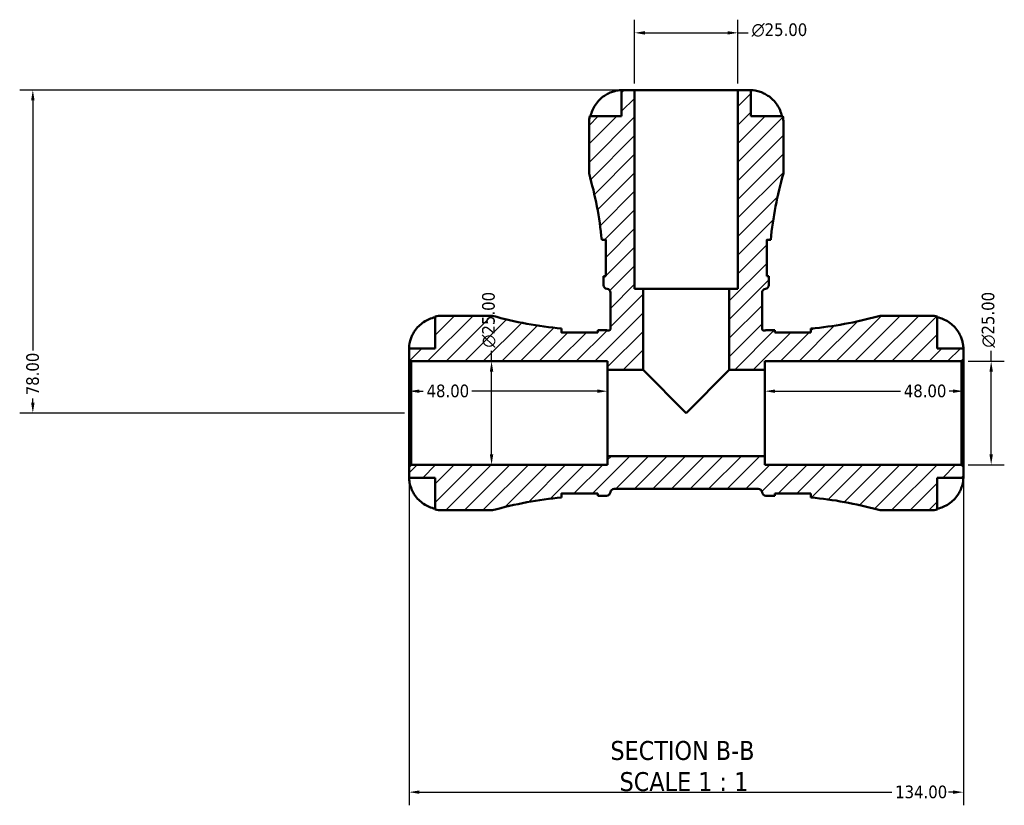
# Model space of a CAD drawing. Header units: millimetres. Extents: x 0 to 905, y -303 to 735.
# Tile 1 of 16: x 276 to 514, y -303 to -113. Entities that reach past the tile are written whole.
import ezdxf

# ---------------------------------------------------------------- set-up
doc = ezdxf.new("R2010")
doc.units = ezdxf.units.MM
for name, color, linetype, lineweight in [('Dimension (ANSI)', 7, 'Continuous', 25), ('Hatch (ANSI)', 7, 'Continuous', 18), ('Symbol (ANSI)', 7, 'Continuous', 25), ('Visible (ANSI)', 7, 'Continuous', 50)]:
    doc.layers.add(name, color=color, linetype=linetype, lineweight=lineweight)
doc.styles.add('Label Text (ANSI)', font='tahoma.ttf')
doc.styles.add('Note Text (ANSI)', font='tahoma.ttf')
doc.dimstyles.new('Default - mm (ANSI)', dxfattribs={"dimtxt": 3.048, "dimasz": 2.5, "dimexe": 3.175, "dimexo": 1.6002, "dimgap": 0.8, "dimtad": 0, "dimtoh": 1, "dimrnd": 1e-08, "dimzin": 4, "dimdsep": 46, "dimtxsty": 'Note Text (ANSI)', "dimcen": 0.09, "dimdle": 10, "dimclrd": 256, "dimclre": 256, "dimclrt": 256, "dimadec": 1, "dimazin": 1, "dimtfac": 1, "dimtofl": 0, "dimtmove": 0, "dimatfit": 3, "dimfxl": 1, "dimtolj": 1, "dimtzin": 4, "dimlwd": -1, "dimlwe": -1, "dimarcsym": 0})

# ---------------------------------------------------------------- blocks, each defined once
blk = doc.blocks.new('*D7')
at = {"layer": 'Defpoints', "color": 0, "transparency": 16777216}
for p in [(424.78, -130), (279.31, -208), (370.75, -208)]:
    blk.add_point(p, dxfattribs=at)
at = {"layer": 'Dimension (ANSI)', "transparency": 16777216}
for p, q in [((423.18, -130), (276.13, -130)), ((279.31, -132.5), (279.31, -192.87)), ((279.31, -205.5), (279.31, -204.52)), ((369.15, -208), (276.13, -208))]:
    blk.add_line(p, q, dxfattribs=at)
for points in [[(278.89, -132.5), (279.73, -132.5), (279.31, -130)], [(278.89, -205.5), (279.73, -205.5), (279.31, -208)]]:
    blk.add_solid(points, dxfattribs=at)
at = {"layer": 'Dimension (ANSI)', "transparency": 16777216, "insert": (277.72, -203.72), "char_height": 3.048, "attachment_point": 1, "rotation": 90, "style": 'Note Text (ANSI)'}
blk.add_mtext('\\A1;78.00', dxfattribs=at)
blk = doc.blocks.new('*D8')
at = {"layer": 'Defpoints', "color": 0, "transparency": 16777216}
for p in [(370.28, -220.97), (504.28, -220.97), (504.28, -299.59)]:
    blk.add_point(p, dxfattribs=at)
at = {"layer": 'Dimension (ANSI)', "transparency": 16777216}
for p, q in [((370.28, -222.57), (370.28, -302.76)), ((504.28, -222.57), (504.28, -302.76)), ((372.78, -299.59), (486.99, -299.59)), ((501.78, -299.59), (500.67, -299.59))]:
    blk.add_line(p, q, dxfattribs=at)
for points in [[(372.78, -299.17), (372.78, -300), (370.28, -299.59)], [(501.78, -299.17), (501.78, -300), (504.28, -299.59)]]:
    blk.add_solid(points, dxfattribs=at)
at = {"layer": 'Dimension (ANSI)', "transparency": 16777216, "insert": (487.79, -298), "char_height": 3.048, "attachment_point": 1, "style": 'Note Text (ANSI)'}
blk.add_mtext('\\A1;134.00', dxfattribs=at)
blk = doc.blocks.new('*D9')
at = {"layer": 'Defpoints', "color": 0, "transparency": 16777216}
for p in [(503.81, -195.5), (511, -195.5), (503.81, -220.5)]:
    blk.add_point(p, dxfattribs=at)
at = {"layer": 'Dimension (ANSI)', "transparency": 16777216}
for p, q in [((511, -195.5), (511, -193)), ((505.41, -195.5), (514.18, -195.5)), ((511, -218), (511, -198)), ((505.41, -220.5), (514.18, -220.5))]:
    blk.add_line(p, q, dxfattribs=at)
for points in [[(510.59, -198), (511.42, -198), (511, -195.5)], [(510.59, -218), (511.42, -218), (511, -220.5)]]:
    blk.add_solid(points, dxfattribs=at)
at = {"layer": 'Dimension (ANSI)', "transparency": 16777216, "insert": (508.71, -192.2), "char_height": 3.048, "attachment_point": 1, "rotation": 90, "style": 'Note Text (ANSI)'}
blk.add_mtext('\\A1;\\fAIGDT|b0|i0;\\H3.0480;\\ln\\fTahoma|b0|i0;\\H3.0480;25.00', dxfattribs=at)
blk = doc.blocks.new('*D10')
at = {"layer": 'Defpoints', "color": 0, "transparency": 16777216}
for p in [(449.78, -116.16), (424.78, -130), (449.78, -130)]:
    blk.add_point(p, dxfattribs=at)
at = {"layer": 'Dimension (ANSI)', "transparency": 16777216}
for p, q in [((424.78, -128.4), (424.78, -112.99)), ((449.78, -128.4), (449.78, -112.99)), ((427.28, -116.16), (447.28, -116.16)), ((449.78, -116.16), (452.28, -116.16))]:
    blk.add_line(p, q, dxfattribs=at)
for points in [[(427.28, -115.75), (427.28, -116.58), (424.78, -116.16)], [(447.28, -115.75), (447.28, -116.58), (449.78, -116.16)]]:
    blk.add_solid(points, dxfattribs=at)
at = {"layer": 'Dimension (ANSI)', "transparency": 16777216, "insert": (453.08, -113.87), "char_height": 3.048, "attachment_point": 1, "style": 'Note Text (ANSI)'}
blk.add_mtext('\\A1;\\fAIGDT|b0|i0;\\H3.0480;\\ln\\fTahoma|b0|i0;\\H3.0480;25.00', dxfattribs=at)
blk = doc.blocks.new('*D11')
at = {"layer": 'Defpoints', "color": 0, "transparency": 16777216}
for p in [(370.75, -195.5), (390.22, -195.5), (370.75, -220.5)]:
    blk.add_point(p, dxfattribs=at)
at = {"layer": 'Dimension (ANSI)', "transparency": 16777216}
for p, q in [((390.22, -195.5), (390.22, -193)), ((372.35, -195.5), (393.39, -195.5)), ((390.22, -218), (390.22, -198)), ((372.35, -220.5), (393.39, -220.5))]:
    blk.add_line(p, q, dxfattribs=at)
for points in [[(389.8, -198), (390.63, -198), (390.22, -195.5)], [(389.8, -218), (390.63, -218), (390.22, -220.5)]]:
    blk.add_solid(points, dxfattribs=at)
at = {"layer": 'Dimension (ANSI)', "transparency": 16777216, "insert": (387.92, -192.2), "char_height": 3.048, "attachment_point": 1, "rotation": 90, "style": 'Note Text (ANSI)'}
blk.add_mtext('\\A1;\\fAIGDT|b0|i0;\\H3.0480;\\ln\\fTahoma|b0|i0;\\H3.0480;25.00', dxfattribs=at)
blk = doc.blocks.new('*D12')
at = {"layer": 'Defpoints', "color": 0, "transparency": 16777216}
for p in [(370.28, -202.73), (370.28, -208), (418.28, -208)]:
    blk.add_point(p, dxfattribs=at)
at = {"layer": 'Dimension (ANSI)', "transparency": 16777216}
for p, q in [((372.78, -202.73), (373.7, -202.73)), ((415.78, -202.73), (385.47, -202.73))]:
    blk.add_line(p, q, dxfattribs=at)
for points in [[(372.78, -202.31), (372.78, -203.14), (370.28, -202.73)], [(415.78, -202.31), (415.78, -203.14), (418.28, -202.73)]]:
    blk.add_solid(points, dxfattribs=at)
at = {"layer": 'Dimension (ANSI)', "transparency": 16777216, "insert": (374.5, -201.13), "char_height": 3.048, "attachment_point": 1, "style": 'Note Text (ANSI)'}
blk.add_mtext('\\A1;48.00', dxfattribs=at)
blk = doc.blocks.new('*D13')
at = {"layer": 'Defpoints', "color": 0, "transparency": 16777216}
for p in [(504.28, -202.73), (456.28, -208), (504.28, -208)]:
    blk.add_point(p, dxfattribs=at)
at = {"layer": 'Dimension (ANSI)', "transparency": 16777216}
for p, q in [((458.78, -202.73), (489.08, -202.73)), ((501.78, -202.73), (500.86, -202.73))]:
    blk.add_line(p, q, dxfattribs=at)
for points in [[(458.78, -202.31), (458.78, -203.14), (456.28, -202.73)], [(501.78, -202.31), (501.78, -203.14), (504.28, -202.73)]]:
    blk.add_solid(points, dxfattribs=at)
at = {"layer": 'Dimension (ANSI)', "transparency": 16777216, "insert": (489.88, -201.13), "char_height": 3.048, "attachment_point": 1, "style": 'Note Text (ANSI)'}
blk.add_mtext('\\A1;48.00', dxfattribs=at)

msp = doc.modelspace()

# ---------------------------------------------------------------- hatches: boundary and pattern name
at = {"layer": 'Hatch (ANSI)'}
h = msp.add_hatch(dxfattribs=at)
h.set_pattern_fill('ANSI31', color=256, scale=25.4, style=0)
h.set_pattern_definition([(45, (0, 0), (-2.245064, 2.245064), [])])
edge = h.paths.add_edge_path()
edge.add_line((370.279, -195.031), (370.749, -195.501))
edge.add_line((370.749, -195.501), (418.279, -195.501))
edge.add_line((418.279, -195.501), (418.279, -197.584))
edge.add_line((418.279, -197.584), (426.862, -197.584))
edge.add_line((426.862, -197.584), (426.862, -178.001))
edge.add_line((426.862, -178.001), (424.779, -178.001))
edge.add_line((424.779, -178.001), (424.779, -130.001))
edge.add_line((424.779, -130.001), (421.654, -130.001))
edge.add_line((421.654, -130.001), (421.654, -136.301))
edge.add_line((421.654, -136.301), (413.938, -136.301))
edge.add_ellipse((421.654, -137.876), major_axis=(-7.716, 1.575), ratio=1, start_angle=0, end_angle=11.53696)
edge.add_line((413.779, -137.876), (413.779, -150.161))
edge.add_ellipse((327.172, -175.121), major_axis=(86.607, 24.96), ratio=1, start_angle=349.61066, end_angle=360, ccw=False)
edge.add_line((416.86, -166.189), (417.804, -166.189))
edge.add_line((417.804, -166.189), (417.804, -174.939))
edge.add_line((417.804, -174.939), (417.304, -174.939))
edge.add_ellipse((327.172, -175.121), major_axis=(90.131, 0.182), ratio=1, start_angle=359.88399, end_angle=360, ccw=False)
edge.add_line((417.304, -175.121), (417.304, -177.076))
edge.add_ellipse((418.244, -177.076), major_axis=(-0.94, 0), ratio=1, start_angle=0, end_angle=82.81924)
edge.add_ellipse((418.009, -178.941), major_axis=(0.118, 0.933), ratio=1, start_angle=277.18076, end_angle=360, ccw=False)
edge.add_line((418.949, -178.941), (418.949, -187.637))
edge.add_spline(control_points=[(418.949, -187.637), (418.949, -187.692), (418.939, -187.747), (418.899, -187.857), (418.867, -187.909), (418.784, -188), (418.734, -188.036), (418.623, -188.088), (418.563, -188.103), (418.441, -188.109), (418.38, -188.1), (418.322, -188.08)], knot_values=[-0.0900732, -0.0900732, -0.0900732, -0.0900732, -0.0734412, -0.0734412, -0.0550809, -0.0550809, -0.0367206, -0.0367206, -0.0183603, -0.0183603, 0, 0, 0, 0], degree=3, periodic=0)
edge.add_ellipse((418.009, -188.966), major_axis=(0.313, 0.886), ratio=1, start_angle=0, end_angle=19.47122)
edge.add_line((418.009, -188.026), (416.069, -188.026))
edge.add_ellipse((416.069, -93.087), major_axis=(0, -94.939), ratio=1, start_angle=359.88986, end_angle=360, ccw=False)
edge.add_line((415.886, -188.026), (415.886, -188.526))
edge.add_line((415.886, -188.526), (407.136, -188.526))
edge.add_line((407.136, -188.526), (407.136, -187.605))
edge.add_ellipse((416.069, -93.087), major_axis=(-8.932, -94.518), ratio=1, start_angle=349.73674, end_angle=360, ccw=False)
edge.add_line((390.439, -184.501), (378.154, -184.501))
edge.add_ellipse((378.154, -192.376), major_axis=(0, 7.875), ratio=1, start_angle=0, end_angle=11.53696)
edge.add_line((376.579, -184.66), (376.579, -192.376))
edge.add_line((376.579, -192.376), (370.279, -192.376))
edge.add_line((370.279, -192.376), (370.279, -195.031))
edge = h.paths.add_edge_path()
edge.add_ellipse((484.757, -226.801), major_axis=(-1.239, -4.534), ratio=1, start_angle=0, end_angle=15.28588)
edge.add_line((484.757, -231.501), (496.404, -231.501))
edge.add_ellipse((496.404, -223.626), major_axis=(0, -7.875), ratio=1, start_angle=0, end_angle=11.53696)
edge.add_line((497.979, -231.342), (497.979, -223.626))
edge.add_line((497.979, -223.626), (504.279, -223.626))
edge.add_line((504.279, -223.626), (504.279, -220.971))
edge.add_line((504.279, -220.971), (503.809, -220.501))
edge.add_line((503.809, -220.501), (456.279, -220.501))
edge.add_line((456.279, -220.501), (456.279, -218.418))
edge.add_line((456.279, -218.418), (418.279, -218.418))
edge.add_line((418.279, -218.418), (418.279, -220.501))
edge.add_line((418.279, -220.501), (370.749, -220.501))
edge.add_line((370.749, -220.501), (370.279, -220.971))
edge.add_line((370.279, -220.971), (370.279, -223.626))
edge.add_line((370.279, -223.626), (376.579, -223.626))
edge.add_line((376.579, -223.626), (376.579, -231.342))
edge.add_ellipse((378.154, -223.626), major_axis=(-1.575, -7.716), ratio=1, start_angle=0, end_angle=11.53696)
edge.add_line((378.154, -231.501), (390.439, -231.501))
edge.add_ellipse((416.069, -322.916), major_axis=(-25.63, 91.414), ratio=1, start_angle=349.73674, end_angle=360, ccw=False)
edge.add_line((407.136, -228.397), (407.136, -227.476))
edge.add_line((407.136, -227.476), (415.886, -227.476))
edge.add_line((415.886, -227.476), (415.886, -227.976))
edge.add_ellipse((416.069, -322.916), major_axis=(-0.183, 94.939), ratio=1, start_angle=359.88986, end_angle=360, ccw=False)
edge.add_line((416.069, -227.976), (418.009, -227.976))
edge.add_ellipse((418.009, -227.036), major_axis=(0, -0.94), ratio=1, start_angle=0, end_angle=82.81924)
edge.add_ellipse((419.874, -227.271), major_axis=(-0.933, 0.118), ratio=1, start_angle=277.18076, end_angle=360, ccw=False)
edge.add_line((419.874, -226.331), (454.684, -226.331))
edge.add_ellipse((454.684, -227.271), major_axis=(0, 0.94), ratio=1, start_angle=277.18076, end_angle=360, ccw=False)
edge.add_ellipse((456.549, -227.036), major_axis=(-0.933, -0.118), ratio=1, start_angle=0, end_angle=82.81924)
edge.add_line((456.549, -227.976), (458.489, -227.976))
edge.add_ellipse((458.489, -322.916), major_axis=(0, 94.939), ratio=1, start_angle=359.88986, end_angle=360, ccw=False)
edge.add_line((458.671, -227.976), (458.671, -227.476))
edge.add_line((458.671, -227.476), (467.421, -227.476))
edge.add_line((467.421, -227.476), (467.421, -228.397))
edge.add_ellipse((458.489, -322.916), major_axis=(8.932, 94.518), ratio=1, start_angle=350.11286, end_angle=360, ccw=False)
edge = h.paths.add_edge_path()
edge.add_ellipse((484.757, -189.201), major_axis=(0, 4.7), ratio=1, start_angle=0, end_angle=15.28588)
edge.add_ellipse((458.489, -93.087), major_axis=(25.029, -91.581), ratio=1, start_angle=350.11286, end_angle=360, ccw=False)
edge.add_line((467.421, -187.605), (467.421, -188.526))
edge.add_line((467.421, -188.526), (458.671, -188.526))
edge.add_line((458.671, -188.526), (458.671, -188.026))
edge.add_ellipse((458.489, -93.087), major_axis=(0.183, -94.939), ratio=1, start_angle=359.88986, end_angle=360, ccw=False)
edge.add_line((458.489, -188.026), (456.549, -188.026))
edge.add_ellipse((456.549, -188.966), major_axis=(0, 0.94), ratio=1, start_angle=0, end_angle=19.47122)
edge.add_spline(control_points=[(456.236, -188.08), (456.183, -188.098), (456.128, -188.107), (456.012, -188.106), (455.951, -188.093), (455.839, -188.045), (455.787, -188.011), (455.701, -187.923), (455.667, -187.872), (455.621, -187.759), (455.609, -187.698), (455.609, -187.637)], knot_values=[-0.0900732, -0.0900732, -0.0900732, -0.0900732, -0.0734412, -0.0734412, -0.0550809, -0.0550809, -0.0367206, -0.0367206, -0.0183603, -0.0183603, 0, 0, 0, 0], degree=3, periodic=0)
edge.add_line((455.609, -187.637), (455.609, -178.941))
edge.add_ellipse((456.549, -178.941), major_axis=(-0.94, 0), ratio=1, start_angle=277.18076, end_angle=360, ccw=False)
edge.add_ellipse((456.314, -177.076), major_axis=(0.117, -0.933), ratio=1, start_angle=0, end_angle=82.81924)
edge.add_line((457.254, -177.076), (457.254, -175.121))
edge.add_ellipse((547.385, -175.121), major_axis=(-90.132, 0), ratio=1, start_angle=359.88399, end_angle=360, ccw=False)
edge.add_line((457.254, -174.939), (456.754, -174.939))
edge.add_line((456.754, -174.939), (456.754, -166.189))
edge.add_line((456.754, -166.189), (457.698, -166.189))
edge.add_ellipse((547.385, -175.121), major_axis=(-89.688, 8.932), ratio=1, start_angle=349.61066, end_angle=360, ccw=False)
edge.add_line((460.779, -150.161), (460.779, -137.876))
edge.add_ellipse((452.904, -137.876), major_axis=(7.875, 0), ratio=1, start_angle=0, end_angle=11.53696)
edge.add_line((460.62, -136.301), (452.904, -136.301))
edge.add_line((452.904, -136.301), (452.904, -130.001))
edge.add_line((452.904, -130.001), (449.779, -130.001))
edge.add_line((449.779, -130.001), (449.779, -178.001))
edge.add_line((449.779, -178.001), (447.696, -178.001))
edge.add_line((447.696, -178.001), (447.696, -197.584))
edge.add_line((447.696, -197.584), (456.279, -197.584))
edge.add_line((456.279, -197.584), (456.279, -195.501))
edge.add_line((456.279, -195.501), (503.809, -195.501))
edge.add_line((503.809, -195.501), (504.279, -195.031))
edge.add_line((504.279, -195.031), (504.279, -192.376))
edge.add_line((504.279, -192.376), (497.979, -192.376))
edge.add_line((497.979, -192.376), (497.979, -184.66))
edge.add_ellipse((496.404, -192.376), major_axis=(1.575, 7.716), ratio=1, start_angle=0, end_angle=11.53696)
edge.add_line((496.404, -184.501), (484.757, -184.501))

# ---------------------------------------------------------------- linework, layer by layer
at = {"layer": 'Visible (ANSI)'}
for p, q in [((424.779, -130.001), (421.654, -130.001)), ((421.654, -130.001), (421.654, -136.301)), ((424.779, -178.001), (424.779, -130.001)), ((449.779, -130.001), (424.779, -130.001)), ((452.904, -130.001), (449.779, -130.001)), ((449.779, -130.001), (449.779, -178.001)), ((452.904, -136.301), (452.904, -130.001)), ((413.779, -137.876), (413.779, -150.161)), ((421.654, -136.301), (413.938, -136.301)), ((460.62, -136.301), (452.904, -136.301)), ((460.779, -150.161), (460.779, -137.876)), ((416.86, -166.189), (417.804, -166.189)), ((417.804, -166.189), (417.804, -174.939)), ((456.754, -174.939), (456.754, -166.189)), ((456.754, -166.189), (457.698, -166.189)), ((417.804, -174.939), (417.304, -174.939)), ((417.304, -175.121), (417.304, -177.076)), ((457.254, -174.939), (456.754, -174.939)), ((457.254, -177.076), (457.254, -175.121)), ((426.862, -178.001), (424.779, -178.001)), ((426.862, -197.584), (426.862, -178.001)), ((447.696, -178.001), (426.862, -178.001)), ((449.779, -178.001), (447.696, -178.001)), ((447.696, -178.001), (447.696, -197.584)), ((418.949, -178.941), (418.949, -187.637)), ((455.609, -187.637), (455.609, -178.941)), ((376.579, -184.66), (376.579, -192.376)), ((390.439, -184.501), (378.154, -184.501)), ((496.404, -184.501), (484.757, -184.501)), ((497.979, -192.376), (497.979, -184.66)), ((407.136, -188.526), (407.136, -187.605)), ((415.886, -188.026), (415.886, -188.526)), ((418.009, -188.026), (416.069, -188.026)), ((458.489, -188.026), (456.549, -188.026)), ((458.671, -188.526), (458.671, -188.026)), ((467.421, -187.605), (467.421, -188.526)), ((415.886, -188.526), (407.136, -188.526)), ((467.421, -188.526), (458.671, -188.526)), ((376.579, -192.376), (370.279, -192.376)), ((370.279, -192.376), (370.279, -195.031)), ((504.279, -192.376), (497.979, -192.376)), ((504.279, -195.031), (504.279, -192.376)), ((370.279, -195.031), (370.749, -195.501)), ((370.279, -220.971), (370.279, -195.031)), ((503.809, -195.501), (504.279, -195.031)), ((504.279, -220.971), (504.279, -195.031)), ((370.749, -195.501), (418.279, -195.501)), ((370.749, -195.501), (370.749, -220.501)), ((418.279, -195.501), (418.279, -197.584)), ((456.279, -197.584), (456.279, -195.501)), ((456.279, -195.501), (503.809, -195.501)), ((503.809, -195.501), (503.809, -220.501)), ((418.279, -197.584), (426.862, -197.584)), ((418.279, -218.418), (418.279, -197.584)), ((426.862, -197.584), (437.279, -208.001)), ((437.279, -208.001), (447.696, -197.584)), ((447.696, -197.584), (456.279, -197.584)), ((456.279, -218.418), (456.279, -197.584)), ((456.279, -218.418), (418.279, -218.418)), ((418.279, -218.418), (418.279, -220.501)), ((456.279, -220.501), (456.279, -218.418)), ((370.749, -220.501), (370.279, -220.971)), ((370.279, -220.971), (370.279, -223.626)), ((418.279, -220.501), (370.749, -220.501)), ((503.809, -220.501), (456.279, -220.501)), ((504.279, -220.971), (503.809, -220.501)), ((504.279, -223.626), (504.279, -220.971)), ((370.279, -223.626), (376.579, -223.626)), ((376.579, -223.626), (376.579, -231.342)), ((497.979, -231.342), (497.979, -223.626)), ((497.979, -223.626), (504.279, -223.626)), ((407.136, -228.397), (407.136, -227.476)), ((407.136, -227.476), (415.886, -227.476)), ((415.886, -227.476), (415.886, -227.976)), ((416.069, -227.976), (418.009, -227.976)), ((419.874, -226.331), (454.684, -226.331)), ((456.549, -227.976), (458.489, -227.976)), ((458.671, -227.976), (458.671, -227.476)), ((458.671, -227.476), (467.421, -227.476)), ((467.421, -227.476), (467.421, -228.397)), ((378.154, -231.501), (390.439, -231.501)), ((484.757, -231.501), (496.404, -231.501))]:
    msp.add_line(p, q, dxfattribs=at)
for centre, radius, start, end in [((421.654, -137.876), 7.875, 168.46304, 180), ((452.904, -137.876), 7.875, 0, 11.53696), ((327.172, -175.121), 90.132, 5.68764, 16.07698), ((547.385, -175.121), 90.132, 163.92302, 174.31236), ((327.172, -175.121), 90.132, 0, 0.11601), ((547.385, -175.121), 90.132, 179.88399, 180), ((418.244, -177.076), 0.94, 180, 262.81924), ((418.009, -178.941), 0.94, 0, 82.81924), ((456.549, -178.941), 0.94, 97.18076, 180), ((456.314, -177.076), 0.94, 277.18076, 0), ((378.154, -192.376), 7.875, 90, 101.53696), ((416.069, -93.087), 94.939, 254.33801, 264.60126), ((458.489, -93.087), 94.939, 275.39874, 285.28588), ((484.757, -189.201), 4.7, 90, 105.28588), ((496.404, -192.376), 7.875, 78.46304, 90), ((416.069, -93.087), 94.939, 269.88986, 270), ((418.009, -188.966), 0.94, 70.52878, 90), ((456.549, -188.966), 0.94, 90, 109.47122), ((458.489, -93.087), 94.939, 270, 270.11014), ((416.069, -322.916), 94.939, 95.39874, 105.66199), ((416.069, -322.916), 94.939, 90, 90.11014), ((418.009, -227.036), 0.94, 270, 352.81924), ((419.874, -227.271), 0.94, 90, 172.81924), ((454.684, -227.271), 0.94, 7.18076, 90), ((456.549, -227.036), 0.94, 187.18076, 270), ((458.489, -322.916), 94.939, 89.88986, 90), ((458.489, -322.916), 94.939, 74.71412, 84.60126), ((378.154, -223.626), 7.875, 258.46304, 270), ((484.757, -226.801), 4.7, 254.71412, 270), ((496.404, -223.626), 7.875, 270, 281.53696)]:
    msp.add_arc(centre, radius, start, end, dxfattribs=at)
for points, knots in [([(414.152, -136.301), (414.255, -135.799), (414.41, -135.309), (414.778, -134.426), (415.026, -133.954), (415.618, -133.074), (415.961, -132.666), (416.653, -131.977), (417.068, -131.634), (417.834, -131.126), (418.171, -130.937), (418.504, -130.779)], [0.14941001, 0.14941001, 0.14941001, 0.14941001, 0.29044502, 0.29044502, 0.43634177, 0.43634177, 0.58223851, 0.58223851, 0.72934673, 0.72934673, 0.83526259, 0.83526259, 0.83526259, 0.83526259]), ([(418.504, -130.779), (418.635, -130.717), (418.767, -130.658), (419.093, -130.522), (419.285, -130.449), (419.674, -130.318), (419.869, -130.261), (420.318, -130.146), (420.56, -130.1), (421.043, -130.028), (421.261, -130.013), (421.571, -130), (421.654, -130.001), (421.654, -130.001)], [-0.50816407, -0.50816407, -0.50816407, -0.50816407, -0.46460526, -0.46460526, -0.40154747, -0.40154747, -0.3356183, -0.3356183, -0.24286964, -0.24286964, -0.12490659, -0.12490659, 0, 0, 0, 0]), ([(452.904, -130.001), (452.904, -130.001), (452.927, -130.001), (453.021, -130.002), (453.095, -130.004), (453.365, -130.017), (453.607, -130.037), (454.118, -130.122), (454.355, -130.172), (454.792, -130.291), (454.983, -130.35), (455.372, -130.486), (455.57, -130.563), (455.863, -130.69), (455.959, -130.734), (456.054, -130.779)], [-2.17667965, -2.17667965, -2.17667965, -2.17667965, -2.11086653, -2.11086653, -2.04055216, -2.04055216, -1.91738302, -1.91738302, -1.82942275, -1.82942275, -1.76558177, -1.76558177, -1.70117883, -1.70117883, -1.66961913, -1.66961913, -1.66961913, -1.66961913]), ([(456.054, -130.779), (456.387, -130.937), (456.724, -131.126), (457.49, -131.634), (457.904, -131.977), (458.597, -132.666), (458.94, -133.074), (459.531, -133.954), (459.78, -134.426), (460.148, -135.309), (460.303, -135.799), (460.406, -136.301)], [3.89239507, 3.89239507, 3.89239507, 3.89239507, 3.99831093, 3.99831093, 4.14541915, 4.14541915, 4.2913159, 4.2913159, 4.43721264, 4.43721264, 4.57824766, 4.57824766, 4.57824766, 4.57824766]), ([(371.057, -189.226), (371.215, -188.893), (371.403, -188.556), (371.912, -187.79), (372.255, -187.376), (372.943, -186.683), (373.352, -186.34), (374.232, -185.749), (374.704, -185.5), (375.587, -185.132), (376.077, -184.977), (376.579, -184.874)], [3.89239507, 3.89239507, 3.89239507, 3.89239507, 3.99831093, 3.99831093, 4.14541915, 4.14541915, 4.2913159, 4.2913159, 4.43721264, 4.43721264, 4.57824766, 4.57824766, 4.57824766, 4.57824766]), ([(497.979, -184.874), (498.481, -184.977), (498.971, -185.132), (499.854, -185.5), (500.326, -185.749), (501.206, -186.34), (501.615, -186.683), (502.303, -187.376), (502.646, -187.79), (503.154, -188.556), (503.343, -188.893), (503.501, -189.226)], [0.14941001, 0.14941001, 0.14941001, 0.14941001, 0.29044502, 0.29044502, 0.43634177, 0.43634177, 0.58223851, 0.58223851, 0.72934673, 0.72934673, 0.83526259, 0.83526259, 0.83526259, 0.83526259]), ([(418.949, -187.637), (418.949, -187.692), (418.939, -187.747), (418.899, -187.857), (418.867, -187.909), (418.784, -188), (418.734, -188.036), (418.623, -188.088), (418.563, -188.103), (418.441, -188.109), (418.38, -188.1), (418.322, -188.08)], [-0.090073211, -0.090073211, -0.090073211, -0.090073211, -0.073441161, -0.073441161, -0.055080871, -0.055080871, -0.03672058, -0.03672058, -0.01836029, -0.01836029, 0, 0, 0, 0]), ([(456.236, -188.08), (456.183, -188.098), (456.128, -188.107), (456.012, -188.106), (455.951, -188.093), (455.839, -188.045), (455.787, -188.011), (455.701, -187.923), (455.667, -187.872), (455.621, -187.759), (455.609, -187.698), (455.609, -187.637)], [-0.090073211, -0.090073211, -0.090073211, -0.090073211, -0.073441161, -0.073441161, -0.055080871, -0.055080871, -0.03672058, -0.03672058, -0.01836029, -0.01836029, 0, 0, 0, 0]), ([(370.279, -192.376), (370.279, -192.376), (370.279, -192.346), (370.281, -192.222), (370.283, -192.122), (370.305, -191.796), (370.333, -191.537), (370.431, -191.018), (370.484, -190.79), (370.598, -190.394), (370.649, -190.235), (370.759, -189.924), (370.817, -189.774), (370.935, -189.49), (370.994, -189.358), (371.057, -189.226)], [0, 0, 0, 0, 0.07514839, 0.07514839, 0.15775683, 0.15775683, 0.27887104, 0.27887104, 0.36056434, 0.36056434, 0.41315921, 0.41315921, 0.46174689, 0.46174689, 0.50485698, 0.50485698, 0.50485698, 0.50485698]), ([(407.136, -188.361), (407.136, -188.398), (407.143, -188.438), (407.16, -188.495), (407.165, -188.511), (407.171, -188.526)], [-1.539390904, -1.539390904, -1.539390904, -1.539390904, -1.497113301, -1.497113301, -1.481810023, -1.481810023, -1.481810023, -1.481810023]), ([(503.501, -189.226), (503.507, -189.239), (503.513, -189.251), (503.598, -189.432), (503.672, -189.603), (503.799, -189.923), (503.853, -190.072), (503.961, -190.395), (504.012, -190.567), (504.13, -191.018), (504.18, -191.279), (504.252, -191.772), (504.267, -191.985), (504.281, -192.294), (504.279, -192.376), (504.279, -192.376)], [-0.51072287, -0.51072287, -0.51072287, -0.51072287, -0.50653573, -0.50653573, -0.4498196, -0.4498196, -0.40070764, -0.40070764, -0.34173664, -0.34173664, -0.24159774, -0.24159774, -0.12498377, -0.12498377, 0, 0, 0, 0]), ([(371.057, -226.776), (370.995, -226.645), (370.936, -226.513), (370.8, -226.188), (370.727, -225.995), (370.596, -225.606), (370.539, -225.411), (370.424, -224.963), (370.378, -224.721), (370.306, -224.237), (370.291, -224.02), (370.277, -223.709), (370.279, -223.626), (370.279, -223.626)], [-0.50816407, -0.50816407, -0.50816407, -0.50816407, -0.46460526, -0.46460526, -0.40154747, -0.40154747, -0.3356183, -0.3356183, -0.24286964, -0.24286964, -0.12490659, -0.12490659, 0, 0, 0, 0]), ([(504.279, -223.626), (504.279, -223.626), (504.279, -223.649), (504.278, -223.743), (504.276, -223.817), (504.263, -224.087), (504.243, -224.329), (504.158, -224.84), (504.108, -225.077), (503.989, -225.514), (503.931, -225.705), (503.794, -226.095), (503.717, -226.292), (503.59, -226.585), (503.546, -226.681), (503.501, -226.776)], [-2.17667965, -2.17667965, -2.17667965, -2.17667965, -2.11086653, -2.11086653, -2.04055216, -2.04055216, -1.91738302, -1.91738302, -1.82942275, -1.82942275, -1.76558177, -1.76558177, -1.70117883, -1.70117883, -1.66961913, -1.66961913, -1.66961913, -1.66961913]), ([(376.579, -231.129), (376.077, -231.025), (375.587, -230.87), (374.704, -230.502), (374.232, -230.254), (373.352, -229.662), (372.943, -229.319), (372.255, -228.627), (371.912, -228.213), (371.403, -227.446), (371.215, -227.109), (371.057, -226.776)], [0.14941001, 0.14941001, 0.14941001, 0.14941001, 0.29044502, 0.29044502, 0.43634177, 0.43634177, 0.58223851, 0.58223851, 0.72934673, 0.72934673, 0.83526259, 0.83526259, 0.83526259, 0.83526259]), ([(467.421, -227.642), (467.421, -227.603), (467.415, -227.563), (467.398, -227.506), (467.393, -227.491), (467.387, -227.476)], [-1.536164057, -1.536164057, -1.536164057, -1.536164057, -1.493154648, -1.493154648, -1.478582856, -1.478582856, -1.478582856, -1.478582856]), ([(503.501, -226.776), (503.343, -227.109), (503.154, -227.446), (502.646, -228.213), (502.303, -228.627), (501.615, -229.319), (501.206, -229.662), (500.326, -230.254), (499.854, -230.502), (498.971, -230.87), (498.481, -231.025), (497.979, -231.129)], [3.89239507, 3.89239507, 3.89239507, 3.89239507, 3.99831093, 3.99831093, 4.14541915, 4.14541915, 4.2913159, 4.2913159, 4.43721264, 4.43721264, 4.57824766, 4.57824766, 4.57824766, 4.57824766])]:
    msp.add_open_spline(points, degree=3, knots=knots, dxfattribs=at)
for points in [[(417.804, -166.205), (417.763, -166.194), (417.724, -166.189), (417.687, -166.189)], [(456.871, -166.189), (456.834, -166.189), (456.795, -166.194), (456.754, -166.205)], [(467.387, -188.526), (467.41, -188.468), (467.421, -188.412), (467.421, -188.361)], [(407.171, -227.476), (407.148, -227.535), (407.136, -227.59), (407.136, -227.642)]]:
    msp.add_open_spline(points, degree=3, dxfattribs=at)

# ---------------------------------------------------------------- texts
at = {"layer": 'Symbol (ANSI)', "char_height": 4.572, "attachment_point": 7, "style": 'Label Text (ANSI)'}
for s, insert in [('SECTION B-B', (418.95, -291.894)), ('SCALE 1 : 1', (421.173, -299.407))]:
    msp.add_mtext(s, dxfattribs=dict(at, insert=insert))

# ---------------------------------------------------------------- dimensions: what is measured, and where the dimension line sits
at = {"layer": 'Dimension (ANSI)'}
for base, p1, p2, angle, picture, middle in [((449.779, -116.164), (424.779, -130.001), (449.779, -130.001), 180, '*D10', (459.852, -116.164)), ((390.217, -195.501), (370.749, -220.501), (370.749, -195.501), 90, '*D11', (390.217, -185.428)), ((511.003, -195.501), (503.809, -220.501), (503.809, -195.501), 90, '*D9', (511.003, -185.428))]:
    dim = msp.add_linear_dim(base=base, p1=p1, p2=p2, angle=angle, text='\\fAIGDT|b0|i0;\\H3.0480;\\ln\\fTahoma|b0|i0;\\H3.0480;<>', dimstyle='Default - mm (ANSI)', override={"dimtoh": 0, "dimdec": 2, "dimtp": 0, "dimtm": 0, "dimtdec": 2, "dimatfit": 2}, dxfattribs=at)
    dim.commit()
    dim.dimension.update_dxf_attribs({"geometry": picture, "text_midpoint": middle, "dimtype": 160})
for base, p1, p2, angle, override, picture, middle in [((279.309, -208.001), (424.779, -130.001), (370.749, -208.001), 270, {"dimtoh": 0, "dimdec": 2, "dimtp": 0, "dimtm": 0, "dimtdec": 2, "dimatfit": 1}, '*D7', (279.309, -198.692)), ((370.279, -202.727), (418.279, -208.001), (370.279, -208.001), 180, {"dimtoh": 0, "dimdec": 2, "dimse1": 1, "dimse2": 1, "dimtp": 0, "dimtm": 0, "dimtdec": 2, "dimatfit": 1}, '*D12', (379.588, -202.727)), ((504.279, -202.727), (456.279, -208.001), (504.279, -208.001), 180, {"dimtoh": 0, "dimdec": 2, "dimse1": 1, "dimse2": 1, "dimtp": 0, "dimtm": 0, "dimtdec": 2, "dimatfit": 1}, '*D13', (494.97, -202.727)), ((504.279, -299.587), (370.279, -220.971), (504.279, -220.971), 180, {"dimtoh": 0, "dimdec": 2, "dimtp": 0, "dimtm": 0, "dimtdec": 2, "dimatfit": 1}, '*D8', (493.826, -299.587))]:
    dim = msp.add_linear_dim(base=base, p1=p1, p2=p2, angle=angle, dimstyle='Default - mm (ANSI)', override=override, dxfattribs=at)
    dim.commit()
    dim.dimension.update_dxf_attribs({"geometry": picture, "text_midpoint": middle, "dimtype": 160})

doc.saveas('drawing.dxf')
